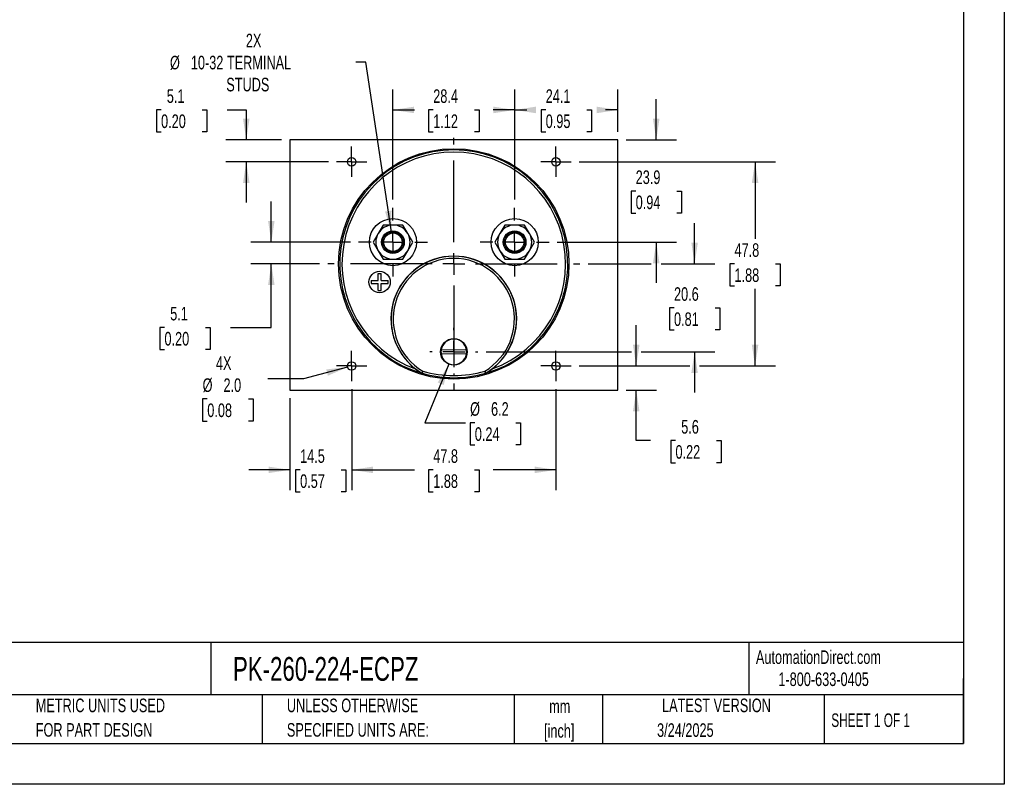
# Model space of a CAD drawing. Header units: millimetres. Extents: x 0 to 419, y 0 to 324.
# Tile 2 of 3: x 189 to 419, y 0 to 179. Entities that reach past the tile are written whole.
import ezdxf

# ---------------------------------------------------------------- set-up
doc = ezdxf.new("R2010")
doc.units = ezdxf.units.MM
doc.header["$LTSCALE"] = 1.5
doc.linetypes.add('CENTERX2', pattern=[20.32, 12.7, -2.54, 2.54, -2.54])
doc.layers.add('CENTER', color=40, linetype='CENTERX2')
doc.layers.add('DIMENSIONS', color=140, linetype='Continuous', lineweight=25)
doc.layers.add('TEXT', color=140, linetype='Continuous', lineweight=25)
doc.styles.add('SLDTEXTSTYLE0', font='TXT', dxfattribs={"width": 0.7})
doc.styles.add('SLDTEXTSTYLE1', font='TXT', dxfattribs={"width": 0.65})
doc.dimstyles.new('SLDDIMSTYLE0', dxfattribs={"dimtxt": 3.237012, "dimasz": 4.953, "dimexe": 0, "dimexo": 0.0625, "dimgap": 0.809253, "dimtad": 0, "dimtih": 1, "dimtoh": 1, "dimrnd": 1e-09, "dimzin": 12, "dimdsep": 46, "dimtxsty": 'SLDTEXTSTYLE0', "dimsah": 1, "dimcen": 0.09, "dimadec": 0, "dimazin": 3, "dimtfac": 1, "dimtofl": 0, "dimtmove": 0, "dimatfit": 3, "dimfxl": 0, "dimfrac": 2, "dimtolj": 1, "dimtzin": 12, "dimarcsym": 0})
doc.dimstyles.new('SLDDIMSTYLE1', dxfattribs={"dimtxt": 3.237012, "dimasz": 4.953, "dimexe": 0, "dimexo": 0.0625, "dimgap": 0.809253, "dimtad": 0, "dimtih": 1, "dimtoh": 1, "dimrnd": 1e-09, "dimzin": 12, "dimdsep": 46, "dimtxsty": 'SLDTEXTSTYLE0', "dimsah": 1, "dimcen": 0, "dimadec": 0, "dimazin": 3, "dimtfac": 1, "dimtofl": 0, "dimtmove": 0, "dimatfit": 3, "dimfxl": 0, "dimfrac": 2, "dimtolj": 1, "dimtzin": 12, "dimarcsym": 0})
doc.dimstyles.new('SLDDIMSTYLE2', dxfattribs={"dimtxt": 3.237012, "dimasz": 4.953, "dimexe": 0, "dimexo": 0.0625, "dimgap": 0.809253, "dimtad": 0, "dimtih": 1, "dimtoh": 1, "dimrnd": 1e-09, "dimzin": 12, "dimdsep": 46, "dimtxsty": 'SLDTEXTSTYLE0', "dimsah": 1, "dimcen": 0.09, "dimadec": 0, "dimazin": 3, "dimtfac": 1, "dimtmove": 0, "dimatfit": 0, "dimfxl": 0, "dimfrac": 2, "dimtolj": 1, "dimtzin": 12, "dimarcsym": 0})
doc.dimstyles.new('SLDDIMSTYLE5', dxfattribs={"dimtxt": 3.237012, "dimasz": 4.953, "dimexe": 0, "dimexo": 0.0625, "dimgap": 0.809253, "dimtad": 0, "dimtih": 1, "dimtoh": 1, "dimrnd": 1e-09, "dimzin": 4, "dimdsep": 46, "dimtxsty": 'SLDTEXTSTYLE0', "dimsah": 1, "dimcen": 0, "dimadec": 0, "dimazin": 1, "dimtfac": 1, "dimtofl": 0, "dimtmove": 0, "dimatfit": 3, "dimfxl": 0, "dimfrac": 2, "dimtolj": 1, "dimtzin": 12, "dimarcsym": 0})
doc.dimstyles.new('SLDDIMSTYLE6', dxfattribs={"dimtxt": 3.237012, "dimasz": 4.953, "dimexe": 0, "dimexo": 0.0625, "dimgap": 0.809253, "dimtad": 0, "dimtih": 1, "dimtoh": 1, "dimrnd": 1e-09, "dimzin": 12, "dimdsep": 46, "dimtxsty": 'SLDTEXTSTYLE0', "dimsah": 1, "dimcen": 0, "dimadec": 0, "dimazin": 3, "dimtfac": 1, "dimtofl": 0, "dimtmove": 0, "dimatfit": 3, "dimfxl": 0, "dimfrac": 2, "dimtolj": 1, "dimtzin": 12, "dimarcsym": 0})

# ---------------------------------------------------------------- blocks, each defined once
blk = doc.blocks.new('SW_NOTE_0')
at = {"layer": 'TEXT', "color": 0, "linetype": 'CENTERX2', "lineweight": 18, "char_height": 2.775, "attachment_point": 1, "style": 'SLDTEXTSTYLE0'}
for s, insert in [('SIFAM TINSLEY CONTENDER PANEL METER, 2.5IN ANALOG DIAL DISPLAY, 0-150A DC, VOLTAGE INPUT, SHUNT', (0, 3.58)), ('RATED, MOVING COIL, ROUND 4-HOLE MOUNT', (0, -1.45))]:
    blk.add_mtext(s, dxfattribs=dict(at, insert=insert))
blk = doc.blocks.new('SW_NOTE_0_1')
at = {"layer": 'TEXT', "color": 0, "linetype": 'CENTERX2', "lineweight": 18, "char_height": 3.175, "attachment_point": 2, "style": 'SLDTEXTSTYLE0'}
for s, insert in [('mm', (4.27, 4.09)), ('[inch]', (4.14, -1.64))]:
    blk.add_mtext(s, dxfattribs=dict(at, insert=insert))
blk = doc.blocks.new('SW_NOTE_0_2')
at = {"layer": 'TEXT', "color": 0, "linetype": 'CENTERX2', "lineweight": 18, "char_height": 3.175, "attachment_point": 1, "style": 'SLDTEXTSTYLE0'}
for s, insert in [('UNLESS OTHERWISE', (0, 4.09)), ('SPECIFIED UNITS ARE:', (0, -1.64))]:
    blk.add_mtext(s, dxfattribs=dict(at, insert=insert))
blk = doc.blocks.new('SW_NOTE_0_6')
at = {"layer": 'TEXT', "color": 0, "linetype": 'CENTERX2', "lineweight": 18, "char_height": 3.175, "attachment_point": 1, "style": 'SLDTEXTSTYLE0'}
for s, insert in [('METRIC UNITS USED', (0, 4.09)), ('FOR PART DESIGN', (0, -1.64))]:
    blk.add_mtext(s, dxfattribs=dict(at, insert=insert))
blk = doc.blocks.new('_D_15')
at = {"layer": 'DIMENSIONS'}
for p, q in [((319.75, 145.55), (365.62, 145.55)), ((360.85, 145.55), (360.85, 127.55)), ((356.04, 121.68), (354.96, 121.68)), ((354.96, 121.68), (354.96, 116.53)), ((365.66, 121.68), (366.75, 121.68)), ((366.75, 121.68), (366.75, 116.53)), ((354.96, 116.53), (356.04, 116.53)), ((360.85, 97.8), (360.85, 115.81)), ((366.75, 116.53), (365.66, 116.53)), ((319.75, 97.8), (345.57, 97.8)), ((347.85, 97.8), (365.62, 97.8))]:
    blk.add_line(p, q, dxfattribs=at)
for points in [[(360.85, 145.55), (360.09, 140.6), (361.62, 140.6)], [(360.85, 97.8), (361.62, 102.75), (360.09, 102.75)]]:
    blk.add_solid(points, dxfattribs=at)
at = {"layer": 'DIMENSIONS', "char_height": 3.175, "attachment_point": 1, "style": 'SLDTEXTSTYLE0'}
for s, insert in [('47.8', (356.04, 126.49)), ('1.88', (356.04, 120.62))]:
    blk.add_mtext(s, dxfattribs=dict(at, insert=insert))
blk = doc.blocks.new('_D_16')
at = {"layer": 'DIMENSIONS'}
for p, q in [((266.56, 92.36), (266.56, 68.75)), ((314.31, 92.36), (314.31, 68.75)), ((266.56, 73.52), (281.24, 73.52)), ((285.62, 73.52), (284.53, 73.52)), ((284.53, 73.52), (284.53, 68.37)), ((295.24, 73.52), (296.33, 73.52)), ((296.33, 73.52), (296.33, 68.37)), ((314.31, 73.52), (299.63, 73.52)), ((284.53, 68.37), (285.62, 68.37)), ((296.33, 68.37), (295.24, 68.37))]:
    blk.add_line(p, q, dxfattribs=at)
for points in [[(266.56, 73.52), (271.51, 72.76), (271.51, 74.28)], [(314.31, 73.52), (309.35, 74.28), (309.35, 72.76)]]:
    blk.add_solid(points, dxfattribs=at)
at = {"layer": 'DIMENSIONS', "char_height": 3.175, "attachment_point": 1, "style": 'SLDTEXTSTYLE0'}
for s, insert in [('47.8', (285.62, 78.33)), ('1.88', (285.62, 72.47))]:
    blk.add_mtext(s, dxfattribs=dict(at, insert=insert))
blk = doc.blocks.new('_D_17')
at = {"layer": 'DIMENSIONS'}
for p, q in [((276.21, 136.7), (276.21, 162.43)), ((304.66, 136.7), (304.66, 162.43)), ((276.21, 157.66), (281.24, 157.66)), ((285.62, 157.66), (284.53, 157.66)), ((284.53, 157.66), (284.53, 152.52)), ((295.24, 157.66), (296.33, 157.66)), ((296.33, 157.66), (296.33, 152.52)), ((304.66, 157.66), (299.63, 157.66)), ((284.53, 152.52), (285.62, 152.52)), ((296.33, 152.52), (295.24, 152.52))]:
    blk.add_line(p, q, dxfattribs=at)
for points in [[(276.21, 157.66), (281.16, 156.9), (281.16, 158.43)], [(304.66, 157.66), (299.7, 158.43), (299.7, 156.9)]]:
    blk.add_solid(points, dxfattribs=at)
at = {"layer": 'DIMENSIONS', "char_height": 3.175, "attachment_point": 1, "style": 'SLDTEXTSTYLE0'}
for s, insert in [('28.4', (285.62, 162.48)), ('1.12', (285.62, 156.61))]:
    blk.add_mtext(s, dxfattribs=dict(at, insert=insert))
blk = doc.blocks.new('_D_18')
at = {"layer": 'DIMENSIONS'}
for p, q in [((266.56, 92.36), (266.56, 68.75)), ((252.08, 90.25), (252.08, 68.75)), ((252.08, 73.52), (242.56, 73.52)), ((254.51, 73.52), (253.42, 73.52)), ((253.42, 73.52), (253.42, 68.37)), ((264.13, 73.52), (265.21, 73.52)), ((265.21, 73.52), (265.21, 68.37)), ((266.56, 73.52), (276.08, 73.52)), ((253.42, 68.37), (254.51, 68.37)), ((265.21, 68.37), (264.13, 68.37))]:
    blk.add_line(p, q, dxfattribs=at)
for points in [[(252.08, 73.52), (247.13, 74.28), (247.13, 72.76)], [(266.56, 73.52), (271.51, 72.76), (271.51, 74.28)]]:
    blk.add_solid(points, dxfattribs=at)
at = {"layer": 'DIMENSIONS', "char_height": 3.175, "attachment_point": 1, "style": 'SLDTEXTSTYLE0'}
for s, insert in [('14.5', (254.51, 78.33)), ('0.57', (254.51, 72.47))]:
    blk.add_mtext(s, dxfattribs=dict(at, insert=insert))
blk = doc.blocks.new('_D_19')
at = {"layer": 'DIMENSIONS'}
for p, q in [((222.01, 157.66), (220.92, 157.66)), ((220.92, 157.66), (220.92, 152.52)), ((231.62, 157.66), (232.71, 157.66)), ((232.71, 157.66), (232.71, 152.52)), ((237.46, 157.66), (241.92, 157.66)), ((241.92, 157.66), (241.92, 150.65)), ((220.92, 152.52), (222.01, 152.52)), ((232.71, 152.52), (231.62, 152.52)), ((250.18, 150.65), (237.16, 150.65)), ((261.11, 145.55), (237.16, 145.55)), ((241.92, 145.55), (241.92, 136.03))]:
    blk.add_line(p, q, dxfattribs=at)
for points in [[(241.92, 150.65), (242.69, 155.61), (241.16, 155.61)], [(241.92, 145.55), (241.16, 140.6), (242.69, 140.6)]]:
    blk.add_solid(points, dxfattribs=at)
at = {"layer": 'DIMENSIONS', "char_height": 3.175, "attachment_point": 1, "style": 'SLDTEXTSTYLE0'}
for s, insert in [('5.1', (223.35, 162.48)), ('0.20', (222.01, 156.61))]:
    blk.add_mtext(s, dxfattribs=dict(at, insert=insert))
blk = doc.blocks.new('_D_20')
at = {"layer": 'DIMENSIONS'}
for p, q in [((337.75, 150.65), (337.75, 160.18)), ((330.69, 150.65), (342.51, 150.65)), ((332.94, 138.7), (331.85, 138.7)), ((331.85, 138.7), (331.85, 133.56)), ((342.55, 138.7), (343.64, 138.7)), ((343.64, 138.7), (343.64, 133.56)), ((331.85, 133.56), (332.94, 133.56)), ((343.64, 133.56), (342.55, 133.56)), ((314.6, 126.76), (342.51, 126.76)), ((337.75, 126.76), (337.75, 117.23))]:
    blk.add_line(p, q, dxfattribs=at)
for points in [[(337.75, 150.65), (338.51, 155.61), (336.98, 155.61)], [(337.75, 126.76), (336.98, 121.8), (338.51, 121.8)]]:
    blk.add_solid(points, dxfattribs=at)
at = {"layer": 'DIMENSIONS', "char_height": 3.175, "attachment_point": 1, "style": 'SLDTEXTSTYLE0'}
for s, insert in [('23.9', (332.94, 143.52)), ('0.94', (332.94, 137.65))]:
    blk.add_mtext(s, dxfattribs=dict(at, insert=insert))
blk = doc.blocks.new('_D_21')
at = {"layer": 'DIMENSIONS'}
for p, q in [((304.66, 136.7), (304.66, 162.43)), ((328.78, 152.56), (328.78, 162.43)), ((304.66, 157.66), (307.52, 157.66)), ((311.91, 157.66), (310.82, 157.66)), ((310.82, 157.66), (310.82, 152.52)), ((321.53, 157.66), (322.61, 157.66)), ((322.61, 157.66), (322.61, 152.52)), ((328.78, 157.66), (325.91, 157.66)), ((310.82, 152.52), (311.91, 152.52)), ((322.61, 152.52), (321.53, 152.52))]:
    blk.add_line(p, q, dxfattribs=at)
for points in [[(304.66, 157.66), (309.61, 156.9), (309.61, 158.43)], [(328.78, 157.66), (323.83, 158.43), (323.83, 156.9)]]:
    blk.add_solid(points, dxfattribs=at)
at = {"layer": 'DIMENSIONS', "char_height": 3.175, "attachment_point": 1, "style": 'SLDTEXTSTYLE0'}
for s, insert in [('24.1', (311.91, 162.48)), ('0.95', (311.91, 156.61))]:
    blk.add_mtext(s, dxfattribs=dict(at, insert=insert))
blk = doc.blocks.new('_D_22')
at = {"layer": 'DIMENSIONS'}
for p, q in [((333.07, 97.8), (333.07, 107.33)), ((319.75, 97.8), (337.83, 97.8)), ((330.69, 92.15), (337.83, 92.15)), ((333.07, 80.35), (333.07, 92.15)), ((336.4, 80.35), (333.07, 80.35)), ((342.24, 80.35), (341.15, 80.35)), ((341.15, 80.35), (341.15, 75.2)), ((351.86, 80.35), (352.94, 80.35)), ((352.94, 80.35), (352.94, 75.2)), ((341.15, 75.2), (342.24, 75.2)), ((352.94, 75.2), (351.86, 75.2))]:
    blk.add_line(p, q, dxfattribs=at)
for points in [[(333.07, 97.8), (333.83, 102.75), (332.31, 102.75)], [(333.07, 92.15), (332.31, 87.2), (333.83, 87.2)]]:
    blk.add_solid(points, dxfattribs=at)
at = {"layer": 'DIMENSIONS', "char_height": 3.175, "attachment_point": 1, "style": 'SLDTEXTSTYLE0'}
for s, insert in [('5.6', (343.58, 85.17)), ('0.22', (342.24, 79.3))]:
    blk.add_mtext(s, dxfattribs=dict(at, insert=insert))
blk = doc.blocks.new('_D_23')
at = {"layer": 'DIMENSIONS'}
for p, q in [((265.59, 97.54), (255.32, 94.79)), ((255.32, 94.79), (246.99, 94.79)), ((232.81, 90.09), (231.73, 90.09)), ((231.73, 90.09), (231.73, 84.94)), ((242.43, 90.09), (243.52, 90.09)), ((243.52, 90.09), (243.52, 84.94)), ((231.73, 84.94), (232.81, 84.94)), ((243.52, 84.94), (242.43, 84.94))]:
    blk.add_line(p, q, dxfattribs=at)
blk.add_solid([(265.59, 97.54), (260.61, 97), (261, 95.52)], dxfattribs=at)
at = {"layer": 'DIMENSIONS', "char_height": 3.175, "attachment_point": 1, "style": 'SLDTEXTSTYLE0'}
for s, insert in [('4X', (234.83, 100.05)), ('%%c', (231.72, 94.91)), ('2.0', (236.6, 94.91)), ('0.08', (232.81, 89.04))]:
    blk.add_mtext(s, dxfattribs=dict(at, insert=insert))
blk = doc.blocks.new('_D_24')
at = {"layer": 'DIMENSIONS'}
for p, q in [((247.78, 126.76), (247.78, 136.28)), ((266.26, 126.76), (243.02, 126.76)), ((259.06, 121.68), (243.02, 121.68)), ((247.78, 106.82), (247.78, 121.68)), ((222.8, 106.82), (221.71, 106.82)), ((221.71, 106.82), (221.71, 101.67)), ((232.42, 106.82), (233.5, 106.82)), ((233.5, 106.82), (233.5, 101.67)), ((238.25, 106.82), (247.78, 106.82)), ((221.71, 101.67), (222.8, 101.67)), ((233.5, 101.67), (232.42, 101.67))]:
    blk.add_line(p, q, dxfattribs=at)
for points in [[(247.78, 126.76), (248.54, 131.71), (247.02, 131.71)], [(247.78, 121.68), (247.02, 116.72), (248.54, 116.72)]]:
    blk.add_solid(points, dxfattribs=at)
at = {"layer": 'DIMENSIONS', "char_height": 3.175, "attachment_point": 1, "style": 'SLDTEXTSTYLE0'}
for s, insert in [('5.1', (224.14, 111.63)), ('0.20', (222.8, 105.76))]:
    blk.add_mtext(s, dxfattribs=dict(at, insert=insert))
blk = doc.blocks.new('_D_25')
at = {"layer": 'DIMENSIONS'}
for p, q in [((346.71, 121.68), (346.71, 131.2)), ((321.8, 121.68), (336.6, 121.68)), ((338.89, 121.68), (351.47, 121.68)), ((341.9, 111.39), (340.81, 111.39)), ((340.81, 111.39), (340.81, 106.25)), ((351.52, 111.39), (352.61, 111.39)), ((352.61, 111.39), (352.61, 106.25)), ((340.81, 106.25), (341.9, 106.25)), ((352.61, 106.25), (351.52, 106.25)), ((297.98, 101.11), (331.93, 101.11)), ((334.21, 101.11), (351.47, 101.11)), ((346.71, 101.11), (346.71, 91.58))]:
    blk.add_line(p, q, dxfattribs=at)
for points in [[(346.71, 121.68), (347.47, 126.63), (345.95, 126.63)], [(346.71, 101.11), (345.95, 96.15), (347.47, 96.15)]]:
    blk.add_solid(points, dxfattribs=at)
at = {"layer": 'DIMENSIONS', "char_height": 3.175, "attachment_point": 1, "style": 'SLDTEXTSTYLE0'}
for s, insert in [('20.6', (341.9, 116.21)), ('0.81', (341.9, 110.34))]:
    blk.add_mtext(s, dxfattribs=dict(at, insert=insert))
blk = doc.blocks.new('_D_26')
at = {"layer": 'DIMENSIONS'}
for p, q in [((289.26, 98.24), (283.64, 84.53)), ((283.64, 84.53), (293.17, 84.53)), ((295.34, 84.53), (294.25, 84.53)), ((294.25, 84.53), (294.25, 79.38)), ((304.96, 84.53), (306.05, 84.53)), ((306.05, 84.53), (306.05, 79.38)), ((294.25, 79.38), (295.34, 79.38)), ((306.05, 79.38), (304.96, 79.38))]:
    blk.add_line(p, q, dxfattribs=at)
blk.add_solid([(289.26, 98.24), (286.67, 93.94), (288.08, 93.37)], dxfattribs=at)
at = {"layer": 'DIMENSIONS', "char_height": 3.175, "attachment_point": 1, "style": 'SLDTEXTSTYLE0'}
for s, insert in [('%%c', (294.24, 89.34)), ('6.2', (299.13, 89.34)), ('0.24', (295.34, 83.47))]:
    blk.add_mtext(s, dxfattribs=dict(at, insert=insert))
blk = doc.blocks.new('_D_27')
at = {"layer": 'DIMENSIONS'}
for p, q in [((269.89, 168.8), (267.54, 168.8)), ((275.85, 129.13), (269.89, 168.8))]:
    blk.add_line(p, q, dxfattribs=at)
blk.add_solid([(275.85, 129.13), (275.87, 134.14), (274.36, 133.91)], dxfattribs=at)
at = {"layer": 'DIMENSIONS', "char_height": 3.175, "attachment_point": 1, "style": 'SLDTEXTSTYLE0'}
for s, insert in [('2X', (241.83, 175.47)), ('%%c', (224.09, 170.32)), ('10-32 TERMINAL', (228.97, 170.32)), ('STUDS', (237.25, 165.18))]:
    blk.add_mtext(s, dxfattribs=dict(at, insert=insert))
blk = doc.blocks.new('SW_CENTERMARKSYMBOL_1')
at = {"layer": 'CENTER', "color": 0}
for p, q in [((0, 5.08), (0, 8.04)), ((0, 0), (0, 2.54)), ((-5.08, 0), (-8.04, 0)), ((0, 0), (-2.54, 0)), ((0, 0), (0, -2.54)), ((0, 0), (2.54, 0)), ((5.08, 0), (8.04, 0)), ((0, -5.08), (0, -8.04))]:
    blk.add_line(p, q, dxfattribs=at)
blk = doc.blocks.new('SW_CENTERMARKSYMBOL_2')
at = {"layer": 'CENTER', "color": 0}
for p, q in [((0, 5.08), (0, 8.04)), ((0, 0), (0, 2.54)), ((-5.08, 0), (-8.04, 0)), ((0, 0), (-2.54, 0)), ((0, 0), (0, -2.54)), ((0, 0), (2.54, 0)), ((5.08, 0), (8.04, 0)), ((0, -5.08), (0, -8.04))]:
    blk.add_line(p, q, dxfattribs=at)
blk = doc.blocks.new('SW_CENTERMARKSYMBOL_3')
at = {"layer": 'CENTER', "color": 0}
for p, q in [((0, 5.08), (0, 5.64)), ((0, 0), (0, 2.54)), ((-5.08, 0), (-5.64, 0)), ((0, 0), (-2.54, 0)), ((0, 0), (0, -2.54)), ((0, 0), (2.54, 0)), ((5.08, 0), (5.64, 0)), ((0, -5.08), (0, -5.64))]:
    blk.add_line(p, q, dxfattribs=at)
blk = doc.blocks.new('SW_CENTERMARKSYMBOL_4')
at = {"layer": 'CENTER', "color": 0}
for p, q in [((0, 2.54), (0, 3.54)), ((0, 0), (0, 2.54)), ((-2.54, 0), (-3.54, 0)), ((0, 0), (-2.54, 0)), ((0, 0), (0, -2.54)), ((0, 0), (2.54, 0)), ((2.54, 0), (3.54, 0)), ((0, -2.54), (0, -3.54))]:
    blk.add_line(p, q, dxfattribs=at)
blk = doc.blocks.new('SW_CENTERMARKSYMBOL_5')
at = {"layer": 'CENTER', "color": 0}
for p, q in [((0, 2.54), (0, 3.54)), ((0, 0), (0, 2.54)), ((-2.54, 0), (-3.54, 0)), ((0, 0), (-2.54, 0)), ((0, 0), (0, -2.54)), ((0, 0), (2.54, 0)), ((2.54, 0), (3.54, 0)), ((0, -2.54), (0, -3.54))]:
    blk.add_line(p, q, dxfattribs=at)
blk = doc.blocks.new('SW_CENTERMARKSYMBOL_6')
at = {"layer": 'CENTER', "color": 0}
for p, q in [((0, 2.54), (0, 3.54)), ((0, 0), (0, 2.54)), ((-2.54, 0), (-3.54, 0)), ((0, 0), (-2.54, 0)), ((0, 0), (0, -2.54)), ((0, 0), (2.54, 0)), ((2.54, 0), (3.54, 0)), ((0, -2.54), (0, -3.54))]:
    blk.add_line(p, q, dxfattribs=at)
blk = doc.blocks.new('SW_CENTERMARKSYMBOL_7')
at = {"layer": 'CENTER', "color": 0}
for p, q in [((0, 2.54), (0, 3.54)), ((0, 0), (0, 2.54)), ((-2.54, 0), (-3.54, 0)), ((0, 0), (-2.54, 0)), ((0, 0), (0, -2.54)), ((0, 0), (2.54, 0)), ((2.54, 0), (3.54, 0)), ((0, -2.54), (0, -3.54))]:
    blk.add_line(p, q, dxfattribs=at)
blk = doc.blocks.new('SW_CENTERMARKSYMBOL_8')
at = {"layer": 'CENTER', "color": 0}
for p, q in [((0, 5.08), (0, 29.464)), ((0, 0), (0, 2.54)), ((-5.08, 0), (-29.464, 0)), ((0, 0), (-2.54, 0)), ((0, 0), (0, -2.54)), ((0, 0), (2.54, 0)), ((5.08, 0), (29.464, 0)), ((0, -5.08), (0, -29.464))]:
    blk.add_line(p, q, dxfattribs=at)

msp = doc.modelspace()

# ---------------------------------------------------------------- linework, layer by layer
at = {"color": 7, "linetype": 'Continuous'}
for p, q in [((419.104, 323.854), (419.104, 0.004)), ((419.104, 0.004), (0.004, 0.004))]:
    msp.add_line(p, q, dxfattribs=at)
for p, q in [((252.081, 150.652), (252.081, 92.152)), ((328.781, 150.652), (252.081, 150.652)), ((328.781, 92.152), (328.781, 150.652)), ((273.898, 130.756), (272.743, 128.756)), ((276.207, 130.756), (273.898, 130.756)), ((278.517, 130.756), (276.207, 130.756)), ((279.671, 128.756), (278.517, 130.756)), ((302.346, 130.756), (301.191, 128.756)), ((304.655, 130.756), (302.346, 130.756)), ((306.965, 130.756), (304.655, 130.756)), ((308.119, 128.756), (306.965, 130.756)), ((272.743, 128.756), (271.588, 126.756)), ((271.588, 126.756), (272.743, 124.756)), ((280.826, 126.756), (279.671, 128.756)), ((279.671, 124.756), (280.826, 126.756)), ((301.191, 128.756), (300.036, 126.756)), ((300.036, 126.756), (301.191, 124.756)), ((309.274, 126.756), (308.119, 128.756)), ((308.119, 124.756), (309.274, 126.756)), ((272.743, 124.756), (273.898, 122.756)), ((278.517, 122.756), (279.671, 124.756)), ((301.191, 124.756), (302.346, 122.756)), ((306.965, 122.756), (308.119, 124.756)), ((273.898, 122.756), (276.207, 122.756)), ((276.207, 122.756), (278.517, 122.756)), ((302.346, 122.756), (304.655, 122.756)), ((304.655, 122.756), (306.965, 122.756)), ((271.089, 117.789), (272.739, 117.789)), ((271.089, 117.789), (271.089, 117.089)), ((272.739, 117.789), (272.739, 119.439)), ((272.739, 119.439), (273.439, 119.439)), ((273.439, 117.789), (273.439, 119.439)), ((273.439, 117.789), (275.089, 117.789)), ((275.089, 117.089), (275.089, 117.789)), ((271.089, 117.089), (272.739, 117.089)), ((272.739, 115.439), (272.739, 117.089)), ((272.739, 115.439), (273.439, 115.439)), ((273.439, 117.089), (275.089, 117.089)), ((273.439, 115.439), (273.439, 117.089)), ((287.478, 101.633), (293.394, 101.579)), ((293.384, 100.58), (287.469, 100.633)), ((282.962, 96.149), (282.949, 96.117)), ((283.006, 96.092), (282.949, 96.117)), ((283.02, 96.124), (283.006, 96.092)), ((297.856, 96.092), (297.842, 96.124)), ((297.914, 96.117), (297.856, 96.092)), ((297.914, 96.117), (297.9, 96.149)), ((252.081, 92.152), (328.781, 92.152))]:
    msp.add_line(p, q)
for centre, radius in [((290.431, 121.676), 26.924), ((266.555, 145.552), 1), ((314.307, 145.552), 1), ((276.207, 126.756), 5.5), ((304.655, 126.756), 5.5), ((276.207, 126.756), 2.65), ((276.207, 126.756), 2.4), ((276.207, 126.756), 2.15), ((304.655, 126.756), 2.65), ((304.655, 126.756), 2.4), ((304.655, 126.756), 2.15), ((273.089, 117.439), 2.5), ((290.431, 101.106), 3.1), ((266.555, 97.8), 1), ((314.307, 97.8), 1)]:
    msp.add_circle(centre, radius)
for centre, radius, start, end in [((290.431, 121.676), 26.64, 286.18396, 253.81604), ((290.431, 121.676), 26.14, 290.03748, 249.96252), ((276.207, 126.756), 4, 90, 150), ((276.207, 126.756), 4, 30, 90), ((304.655, 126.756), 4, 90, 150), ((304.655, 126.756), 4, 30, 90), ((276.207, 126.756), 4, 150, 210), ((276.207, 126.756), 4, 330, 30), ((304.655, 126.756), 4, 150, 210), ((304.655, 126.756), 4, 330, 30), ((276.207, 126.756), 4, 210, 270), ((276.207, 126.756), 4, 270, 330), ((304.655, 126.756), 4, 210, 270), ((304.655, 126.756), 4, 270, 330), ((290.431, 108.775), 14.7, 307.53834, 232.46166), ((290.431, 108.775), 14.669, 300.60703, 239.39297), ((290.431, 108.775), 14.169, 300.73478, 239.26522), ((290.431, 101.106), 3, 9.07139, 169.88326), ((290.431, 101.106), 3, 169.88326, 189.07139), ((290.431, 101.106), 3, 349.88326, 9.07139), ((290.431, 101.106), 3, 189.07139, 349.88326), ((291.039, 109.618), 15.739, 232.57662, 239.0667), ((289.603, 109.942), 16.13, 301.01202, 307.34465), ((413.535, 29.924), 146.407, 152.91042, 153.10649), ((283.09, 96.364), 0.25, 239.39353, 253.82512), ((6.228, 196.065), 294.282, 340.14689, 340.24443), ((290.431, 121.676), 26.605, 253.82564, 286.17436), ((290.431, 121.675), 26.104, 253.8941, 286.1059), ((574.288, 195.941), 293.915, 199.75551, 199.85317), ((167.173, 29.846), 146.58, 26.89363, 27.08947), ((297.773, 96.364), 0.25, 286.17492, 300.60642)]:
    msp.add_arc(centre, radius, start, end)
at = {"layer": 'TEXT'}
for p, q in [((409.575, 314.325), (409.575, 9.525)), ((409.575, 33.189), (9.525, 33.189)), ((233.638, 33.189), (233.638, 20.955)), ((359.363, 33.189), (359.363, 20.955)), ((409.575, 9.525), (409.575, 24.765)), ((409.575, 20.955), (9.525, 20.955)), ((245.67, 20.955), (245.67, 9.525)), ((304.536, 20.955), (304.536, 9.525)), ((325.218, 20.955), (325.218, 9.525)), ((377.023, 20.955), (377.023, 9.525)), ((9.525, 9.525), (409.575, 9.525))]:
    msp.add_line(p, q, dxfattribs=at)

# ---------------------------------------------------------------- block references
at = {"layer": 'CENTER'}
for name, p in [('SW_CENTERMARKSYMBOL_8', (290.431, 121.676)), ('SW_CENTERMARKSYMBOL_5', (266.555, 145.552)), ('SW_CENTERMARKSYMBOL_7', (314.307, 145.552)), ('SW_CENTERMARKSYMBOL_1', (276.207, 126.756)), ('SW_CENTERMARKSYMBOL_2', (304.655, 126.756)), ('SW_CENTERMARKSYMBOL_3', (290.431, 101.106)), ('SW_CENTERMARKSYMBOL_6', (266.555, 97.8)), ('SW_CENTERMARKSYMBOL_4', (314.307, 97.8))]:
    msp.add_blockref(name, p, dxfattribs=at)
at = {"layer": 'TEXT', "linetype": 'CENTERX2', "lineweight": 18}
for name, p in [('SW_NOTE_0', (11.42, 27.217)), ('SW_NOTE_0_6', (192.718, 15.953)), ('SW_NOTE_0_2', (251.412, 15.953)), ('SW_NOTE_0_1', (310.929, 15.729))]:
    msp.add_blockref(name, p, dxfattribs=at)

# ---------------------------------------------------------------- texts
for s, insert, char_height, attachment_point, style in [('AutomationDirect.com', (361.042, 31.315), 3.175, 1, 'SLDTEXTSTYLE0'), ('PK-260-224-ECPZ', (238.812, 29.764), 5.55625, 1, 'SLDTEXTSTYLE0'), ('1-800-633-0405', (366.287, 26.156), 3.175, 1, 'SLDTEXTSTYLE0'), ('LATEST VERSION', (351.828, 20.046), 3.175, 2, 'SLDTEXTSTYLE0'), ('SHEET 1 OF 1', (378.662, 16.577), 3.175, 1, 'SLDTEXTSTYLE1'), ('3/24/2025', (344.552, 14.267), 3.175, 2, 'SLDTEXTSTYLE0')]:
    msp.add_mtext(s, dxfattribs=dict(at, insert=insert, char_height=char_height, attachment_point=attachment_point, style=style))

# ---------------------------------------------------------------- dimensions: what is measured, and where the dimension line sits
at = {"layer": 'DIMENSIONS'}
dim = msp.add_diameter_dim_2p(p1=(276.563, 124.383), p2=(275.851, 129.13), text='2X\\P%%c10-32 TERMINAL\\PSTUDS', dimstyle='SLDDIMSTYLE6', override={"dimpost": '<>'}, dxfattribs=at)
dim.commit()
dim.dimension.update_dxf_attribs({"geometry": '_D_27', "text_midpoint": (244.625, 168.803), "dimtype": 163})
for base, p1, p2, dimstyle, picture, middle in [((241.924, 150.652), (263.015, 145.552), (252.081, 150.652), 'SLDDIMSTYLE2', '_D_19', (241.924, 157.664)), ((337.745, 150.652), (312.695, 126.756), (328.781, 150.652), 'SLDDIMSTYLE2', '_D_20', (337.745, 138.704)), ((360.854, 97.8), (317.847, 145.552), (317.847, 97.8), 'SLDDIMSTYLE0', '_D_15', (360.854, 121.676)), ((247.778, 121.676), (268.167, 126.756), (260.967, 121.676), 'SLDDIMSTYLE2', '_D_24', (247.778, 106.816)), ((346.71, 121.676), (296.071, 101.106), (319.895, 121.676), 'SLDDIMSTYLE2', '_D_25', (346.71, 111.391)), ((333.069, 97.8), (328.781, 92.152), (317.847, 97.8), 'SLDDIMSTYLE2', '_D_22', (333.069, 80.348))]:
    dim = msp.add_linear_dim(base=base, p1=p1, p2=p2, angle=90, dimstyle=dimstyle, dxfattribs=at)
    dim.commit()
    dim.dimension.update_dxf_attribs({"geometry": picture, "text_midpoint": middle, "dimtype": 160})
for base, p1, p2, dimstyle, picture, middle in [((304.655, 157.664), (276.207, 134.796), (304.655, 134.796), 'SLDDIMSTYLE0', '_D_17', (290.431, 157.664)), ((328.781, 157.664), (304.655, 134.796), (328.781, 150.652), 'SLDDIMSTYLE0', '_D_21', (316.718, 157.664)), ((252.081, 73.517), (266.555, 94.26), (252.081, 92.152), 'SLDDIMSTYLE2', '_D_18', (259.318, 73.517)), ((314.307, 73.517), (266.555, 94.26), (314.307, 94.26), 'SLDDIMSTYLE0', '_D_16', (290.431, 73.517))]:
    dim = msp.add_linear_dim(base=base, p1=p1, p2=p2, dimstyle=dimstyle, dxfattribs=at)
    dim.commit()
    dim.dimension.update_dxf_attribs({"geometry": picture, "text_midpoint": middle, "dimtype": 160})
dim = msp.add_diameter_dim_2p(p1=(291.606, 103.975), p2=(289.256, 98.238), dimstyle='SLDDIMSTYLE1', dxfattribs=at)
dim.commit()
dim.dimension.update_dxf_attribs({"geometry": '_D_26', "text_midpoint": (300.149, 84.526), "dimtype": 163})
dim = msp.add_diameter_dim_2p(p1=(267.521, 98.059), p2=(265.589, 97.542), text='4X\\P<>', dimstyle='SLDDIMSTYLE5', dxfattribs=at)
dim.commit()
dim.dimension.update_dxf_attribs({"geometry": '_D_23', "text_midpoint": (237.622, 92.662), "dimtype": 163})

doc.saveas('drawing.dxf')
